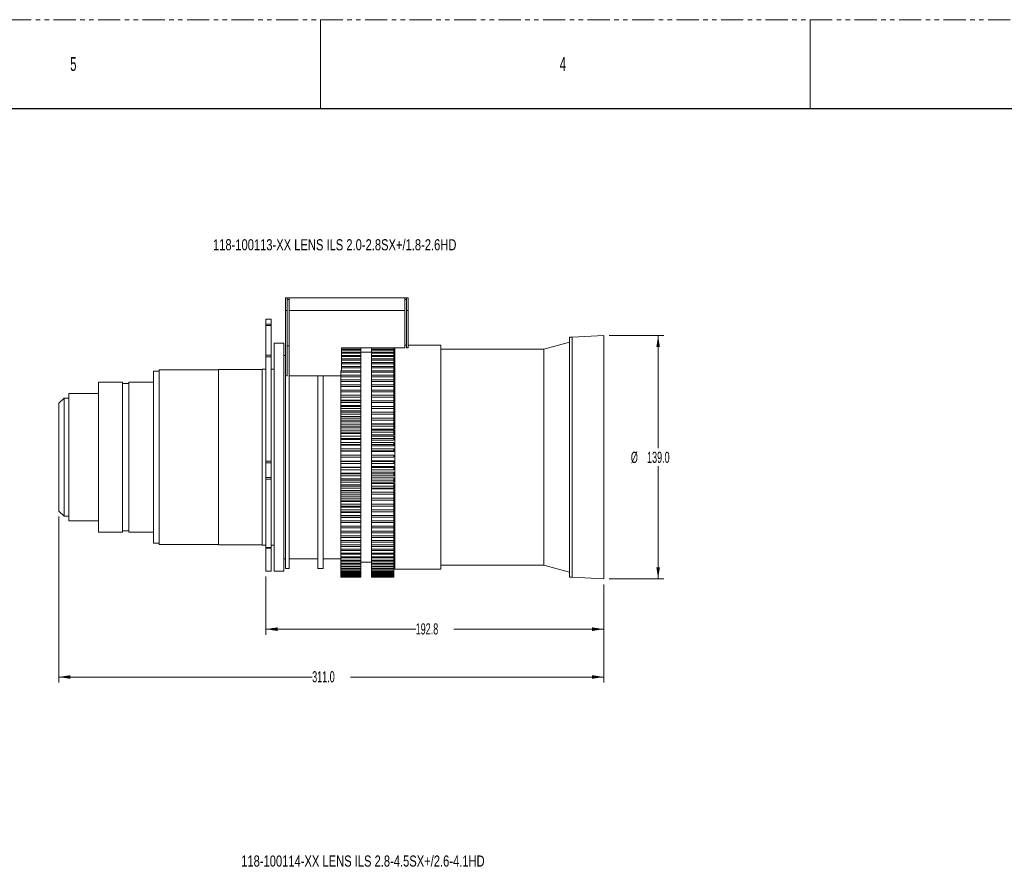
# Model space of a CAD drawing. Header units: millimetres. Extents: x 0 to 1118, y 0 to 864.
# Tile 11 of 20: x 473 to 754, y 621 to 864. Entities that reach past the tile are written whole.
import ezdxf

# ---------------------------------------------------------------- set-up
doc = ezdxf.new("R2010")
doc.units = ezdxf.units.MM
doc.linetypes.add('PHANTOM', pattern=[12.7, 6.35, -1.27, 1.27, -1.27, 1.27, -1.27])
doc.styles.add('SLDTEXTSTYLE0', font='TXT', dxfattribs={"width": 0.6})
doc.styles.add('SLDTEXTSTYLE1', font='TXT', dxfattribs={"width": 0.75})
doc.styles.add('SLDTEXTSTYLE3', font='TXT', dxfattribs={"width": 0.605})
doc.dimstyles.new('SLDDIMSTYLE0', dxfattribs={"dimtxt": 3.175, "dimasz": 3.302, "dimexe": 0, "dimexo": 0.0625, "dimgap": 0.79375, "dimtad": 0, "dimtih": 1, "dimtoh": 1, "dimdec": 1, "dimlfac": 2, "dimrnd": 1e-09, "dimzin": 12, "dimdsep": 46, "dimtxsty": 'SLDTEXTSTYLE3', "dimsah": 1, "dimcen": 0.09, "dimadec": 0, "dimazin": 3, "dimtfac": 1, "dimtofl": 0, "dimtmove": 0, "dimatfit": 3, "dimfxl": 1, "dimfrac": 2, "dimtolj": 1, "dimtzin": 12, "dimarcsym": 0})
doc.dimstyles.new('SLDDIMSTYLE1', dxfattribs={"dimtxt": 3.175, "dimasz": 3.302, "dimexe": 0, "dimexo": 0.0625, "dimgap": 0.79375, "dimtad": 0, "dimtih": 1, "dimtoh": 1, "dimdec": 1, "dimlfac": 2, "dimrnd": 1e-09, "dimzin": 4, "dimdsep": 46, "dimtxsty": 'SLDTEXTSTYLE3', "dimsah": 1, "dimcen": 0.09, "dimadec": 0, "dimazin": 1, "dimtfac": 1, "dimtofl": 0, "dimtmove": 0, "dimatfit": 3, "dimfxl": 1, "dimfrac": 2, "dimtolj": 1, "dimtzin": 12, "dimarcsym": 0})

# ---------------------------------------------------------------- blocks, each defined once
blk = doc.blocks.new('_D_12')
at = {"color": 7, "linetype": 'Continuous', "lineweight": 0}
for p, q in [((543.21, 704.61), (543.21, 688.01)), ((639.61, 702.36), (639.61, 688.01)), ((543.21, 689.61), (585.96, 689.61)), ((639.61, 689.61), (596.87, 689.61))]:
    blk.add_line(p, q, dxfattribs=at)
for points in [[(543.21, 689.61), (546.52, 689.1), (546.52, 690.12)], [(639.61, 689.61), (636.31, 690.12), (636.31, 689.1)]]:
    blk.add_solid(points, dxfattribs=at)
at = {"color": 7, "linetype": 'Continuous', "lineweight": 0, "insert": (585.96, 691.27), "char_height": 3.175, "attachment_point": 1, "style": 'SLDTEXTSTYLE3'}
blk.add_mtext('192.8', dxfattribs=at)
blk = doc.blocks.new('_D_13')
at = {"color": 7, "linetype": 'Continuous', "lineweight": 0}
for p, q in [((484.11, 721.73), (484.11, 674.35)), ((639.61, 702.36), (639.61, 674.35)), ((484.11, 675.95), (556.41, 675.95)), ((639.61, 675.95), (567.32, 675.95))]:
    blk.add_line(p, q, dxfattribs=at)
for points in [[(484.11, 675.95), (487.42, 675.44), (487.42, 676.46)], [(639.61, 675.95), (636.31, 676.46), (636.31, 675.44)]]:
    blk.add_solid(points, dxfattribs=at)
at = {"color": 7, "linetype": 'Continuous', "lineweight": 0, "insert": (556.41, 677.61), "char_height": 3.175, "attachment_point": 1, "style": 'SLDTEXTSTYLE3'}
blk.add_mtext('311.0', dxfattribs=at)
blk = doc.blocks.new('_D_14')
at = {"color": 7, "linetype": 'Continuous', "lineweight": 0}
for p, q in [((641.21, 773.46), (656.75, 773.46)), ((655.15, 773.46), (655.15, 741.26)), ((655.15, 703.96), (655.15, 736.16)), ((641.21, 703.96), (656.75, 703.96))]:
    blk.add_line(p, q, dxfattribs=at)
for points in [[(655.15, 773.46), (654.64, 770.15), (655.65, 770.15)], [(655.15, 703.96), (655.65, 707.26), (654.64, 707.26)]]:
    blk.add_solid(points, dxfattribs=at)
at = {"color": 7, "linetype": 'Continuous', "lineweight": 0, "char_height": 3.175, "attachment_point": 1, "style": 'SLDTEXTSTYLE3'}
for s, insert in [('%%c', (647.37, 740.25)), ('139.0', (652, 740.26))]:
    blk.add_mtext(s, dxfattribs=dict(at, insert=insert))

msp = doc.modelspace()

# ---------------------------------------------------------------- linework, layer by layer
at = {"color": 7, "linetype": 'PHANTOM', "lineweight": 0}
msp.add_line((0, 863.6), (1117.6, 863.6), dxfattribs=at)
at = {"color": 7, "linetype": 'Continuous', "lineweight": 0}
for p, q in [((558.8, 863.6), (558.8, 838.2)), ((698.5, 863.6), (698.5, 838.2))]:
    msp.add_line(p, q, dxfattribs=at)
at = {"color": 7, "linetype": 'Continuous', "lineweight": 30}
msp.add_line((12.7, 838.2), (1104.9, 838.2), dxfattribs=at)
at = {"color": 7, "linetype": 'Continuous', "lineweight": 15}
for p, q in [((549.314, 784.207), (548.814, 784.207)), ((548.814, 780.561), (548.814, 784.207)), ((549.314, 784.207), (549.314, 780.561)), ((549.314, 784.207), (549.814, 784.207)), ((549.814, 784.207), (582.814, 784.207)), ((549.814, 784.207), (549.814, 780.561)), ((582.814, 784.207), (582.814, 780.561)), ((582.814, 784.207), (583.314, 784.207)), ((583.814, 784.207), (583.314, 784.207)), ((583.314, 780.561), (583.314, 784.207)), ((583.814, 784.207), (583.814, 780.561)), ((549.814, 783.707), (549.314, 783.707)), ((583.314, 783.707), (582.814, 783.707)), ((549.314, 780.561), (548.814, 780.561)), ((548.814, 761.957), (548.814, 780.561)), ((549.314, 780.561), (549.314, 761.957)), ((549.814, 780.561), (582.814, 780.561)), ((549.814, 761.957), (549.814, 780.561)), ((582.814, 780.561), (582.814, 769.957)), ((583.814, 780.561), (583.314, 780.561)), ((583.314, 769.957), (583.314, 780.561)), ((583.814, 780.561), (583.814, 769.957)), ((544.714, 778.097), (543.214, 778.097)), ((543.214, 778.08), (543.214, 778.097)), ((543.214, 778.08), (543.214, 776.721)), ((543.214, 776.254), (543.214, 776.721)), ((543.214, 776.254), (543.214, 767.84)), ((544.714, 778.097), (544.714, 778.08)), ((544.714, 778.08), (544.714, 776.721)), ((544.714, 776.721), (544.714, 776.254)), ((544.714, 776.254), (544.714, 767.84)), ((630.654, 772.987), (629.814, 772.987)), ((629.814, 738.707), (629.814, 772.987)), ((639.614, 773.457), (630.654, 772.987)), ((630.654, 738.707), (630.654, 772.987)), ((639.614, 738.707), (639.614, 773.457)), ((548.314, 771.207), (545.564, 771.207)), ((545.564, 738.707), (545.564, 771.207)), ((548.314, 738.707), (548.314, 771.207)), ((549.814, 770.457), (549.314, 770.457)), ((583.314, 770.707), (582.814, 770.707)), ((593.161, 770.707), (583.814, 770.707)), ((593.161, 738.707), (593.161, 770.707)), ((629.814, 771.506), (622.564, 769.582)), ((543.214, 767.399), (543.214, 767.84)), ((543.214, 767.399), (543.214, 737.581)), ((544.714, 767.84), (544.714, 767.399)), ((544.714, 767.399), (544.714, 737.581)), ((548.814, 767.707), (548.314, 767.707)), ((564.814, 769.957), (582.814, 769.957)), ((564.814, 763.366), (564.814, 769.957)), ((570.314, 769.518), (564.814, 769.518)), ((570.314, 769.251), (564.814, 769.251)), ((570.314, 768.689), (564.814, 768.689)), ((570.314, 768.395), (564.814, 768.395)), ((570.314, 767.778), (564.814, 767.778)), ((570.314, 767.457), (564.814, 767.457)), ((570.314, 769.957), (570.314, 769.518)), ((570.314, 769.518), (570.314, 769.251)), ((570.314, 769.251), (570.314, 768.689)), ((573.314, 768.726), (570.314, 768.726)), ((570.314, 768.689), (570.314, 768.395)), ((570.314, 768.395), (570.314, 767.778)), ((570.314, 767.778), (570.314, 767.457)), ((570.314, 767.457), (570.314, 766.788)), ((573.314, 769.957), (573.314, 769.518)), ((579.719, 769.518), (573.314, 769.518)), ((573.314, 769.518), (573.314, 769.251)), ((579.719, 769.251), (573.314, 769.251)), ((573.314, 769.251), (573.314, 768.689)), ((579.719, 768.689), (573.314, 768.689)), ((573.314, 768.689), (573.314, 768.395)), ((579.719, 768.395), (573.314, 768.395)), ((573.314, 768.395), (573.314, 767.778)), ((579.719, 767.778), (573.314, 767.778)), ((573.314, 767.778), (573.314, 767.457)), ((579.719, 767.457), (573.314, 767.457)), ((573.314, 767.457), (573.314, 766.788)), ((579.719, 769.518), (579.719, 769.957)), ((579.977, 769.582), (579.719, 769.582)), ((579.719, 769.251), (579.719, 769.518)), ((579.719, 768.689), (579.719, 769.251)), ((579.719, 768.395), (579.719, 768.689)), ((579.719, 767.778), (579.719, 768.395)), ((579.719, 767.457), (579.719, 767.778)), ((579.719, 766.788), (579.719, 767.457)), ((579.977, 738.707), (579.977, 769.957)), ((583.814, 769.957), (583.314, 769.957)), ((622.564, 769.582), (593.161, 769.582)), ((622.564, 738.707), (622.564, 769.582)), ((570.314, 766.788), (564.814, 766.788)), ((570.314, 766.44), (564.814, 766.44)), ((570.314, 765.72), (564.814, 765.72)), ((570.314, 765.348), (564.814, 765.348)), ((570.314, 764.579), (564.814, 764.579)), ((570.314, 766.788), (570.314, 766.44)), ((570.314, 766.44), (570.314, 765.72)), ((570.314, 765.72), (570.314, 765.348)), ((570.314, 765.348), (570.314, 764.579)), ((570.314, 764.579), (570.314, 764.182)), ((579.719, 766.788), (573.314, 766.788)), ((573.314, 766.788), (573.314, 766.44)), ((579.719, 766.44), (573.314, 766.44)), ((573.314, 766.44), (573.314, 765.72)), ((579.719, 765.72), (573.314, 765.72)), ((573.314, 765.72), (573.314, 765.348)), ((579.719, 765.348), (573.314, 765.348)), ((573.314, 765.348), (573.314, 764.579)), ((579.719, 764.579), (573.314, 764.579)), ((573.314, 764.579), (573.314, 764.182)), ((579.719, 766.44), (579.719, 766.788)), ((579.719, 765.72), (579.719, 766.44)), ((579.719, 765.348), (579.719, 765.72)), ((579.719, 764.579), (579.719, 765.348)), ((579.719, 764.182), (579.719, 764.579)), ((512.739, 763.282), (511.114, 763.282)), ((511.114, 738.707), (511.114, 763.282)), ((529.714, 763.607), (512.739, 763.607)), ((512.739, 738.707), (512.739, 763.607)), ((542.114, 763.707), (529.714, 763.707)), ((529.714, 738.707), (529.714, 763.707)), ((543.214, 763.807), (542.114, 763.807)), ((542.114, 738.707), (542.114, 763.807)), ((545.564, 763.807), (544.714, 763.807)), ((548.814, 738.707), (548.814, 761.957)), ((549.314, 761.957), (548.814, 761.957)), ((549.814, 738.707), (549.814, 761.957)), ((549.814, 761.957), (564.564, 761.957)), ((558.064, 738.707), (558.064, 761.957)), ((559.564, 738.707), (559.564, 761.957)), ((570.314, 763.366), (564.564, 763.366)), ((564.564, 762.947), (564.564, 763.366)), ((570.314, 762.947), (564.564, 762.947)), ((564.564, 762.086), (564.564, 762.947)), ((570.314, 762.086), (564.564, 762.086)), ((564.564, 761.645), (564.564, 762.086)), ((570.314, 761.645), (564.564, 761.645)), ((564.564, 760.742), (564.564, 761.645)), ((570.314, 764.182), (564.814, 764.182)), ((570.314, 764.182), (570.314, 763.366)), ((570.314, 763.366), (570.314, 762.947)), ((570.314, 762.947), (570.314, 762.086)), ((570.314, 762.086), (570.314, 761.645)), ((570.314, 761.645), (570.314, 760.742)), ((579.719, 764.182), (573.314, 764.182)), ((573.314, 764.182), (573.314, 763.366)), ((579.719, 763.366), (573.314, 763.366)), ((573.314, 763.366), (573.314, 762.947)), ((579.719, 762.947), (573.314, 762.947)), ((573.314, 762.947), (573.314, 762.086)), ((579.719, 762.086), (573.314, 762.086)), ((573.314, 762.086), (573.314, 761.645)), ((579.719, 761.645), (573.314, 761.645)), ((573.314, 761.645), (573.314, 760.742)), ((579.719, 763.366), (579.719, 764.182)), ((579.719, 762.947), (579.719, 763.366)), ((579.719, 762.086), (579.719, 762.947)), ((579.719, 761.645), (579.719, 762.086)), ((579.719, 760.742), (579.719, 761.645)), ((502.317, 760.107), (495.464, 760.107)), ((495.464, 738.707), (495.464, 760.107)), ((502.317, 738.707), (502.317, 760.107)), ((504.102, 759.732), (502.317, 759.732)), ((511.114, 760.107), (504.102, 760.107)), ((504.102, 738.707), (504.102, 760.107)), ((570.314, 760.742), (564.564, 760.742)), ((564.564, 760.28), (564.564, 760.742)), ((570.314, 760.28), (564.564, 760.28)), ((564.564, 759.337), (564.564, 760.28)), ((570.314, 759.337), (564.564, 759.337)), ((564.564, 758.856), (564.564, 759.337)), ((570.314, 758.856), (564.564, 758.856)), ((564.564, 757.876), (564.564, 758.856)), ((570.314, 760.742), (570.314, 760.28)), ((570.314, 760.28), (570.314, 759.337)), ((570.314, 759.337), (570.314, 758.856)), ((570.314, 758.856), (570.314, 757.876)), ((579.719, 760.742), (573.314, 760.742)), ((573.314, 760.742), (573.314, 760.28)), ((579.719, 760.28), (573.314, 760.28)), ((573.314, 760.28), (573.314, 759.337)), ((579.719, 759.337), (573.314, 759.337)), ((573.314, 759.337), (573.314, 758.856)), ((579.719, 758.856), (573.314, 758.856)), ((573.314, 758.856), (573.314, 757.876)), ((579.719, 760.28), (579.719, 760.742)), ((579.719, 759.337), (579.719, 760.28)), ((579.719, 758.856), (579.719, 759.337)), ((579.719, 757.876), (579.719, 758.856)), ((495.464, 756.857), (486.965, 756.857)), ((486.965, 738.707), (486.965, 756.857)), ((570.314, 757.876), (564.564, 757.876)), ((564.564, 757.377), (564.564, 757.876)), ((570.314, 757.377), (564.564, 757.377)), ((564.564, 756.408), (564.564, 757.377)), ((564.564, 756.408), (570.314, 756.408)), ((570.314, 756.363), (564.564, 756.363)), ((564.564, 755.847), (564.564, 756.363)), ((570.314, 757.876), (570.314, 757.377)), ((570.314, 757.377), (570.314, 756.408)), ((570.314, 756.363), (570.314, 755.847)), ((579.719, 757.876), (573.314, 757.876)), ((573.314, 757.876), (573.314, 757.377)), ((579.719, 757.377), (573.314, 757.377)), ((573.314, 757.377), (573.314, 756.363)), ((579.719, 756.363), (573.314, 756.363)), ((573.314, 756.363), (573.314, 755.847)), ((579.719, 757.377), (579.719, 757.876)), ((579.719, 756.363), (579.719, 757.377)), ((579.719, 755.847), (579.719, 756.363)), ((485.614, 755.582), (484.114, 754.082)), ((484.114, 738.707), (484.114, 754.082)), ((486.965, 755.582), (485.614, 755.582)), ((485.614, 755.582), (485.614, 738.707)), ((570.314, 755.847), (564.564, 755.847)), ((564.564, 754.957), (564.564, 755.847)), ((564.564, 754.957), (570.314, 754.957)), ((564.564, 754.801), (564.564, 754.957)), ((570.314, 754.801), (564.564, 754.801)), ((564.564, 754.27), (564.564, 754.801)), ((570.314, 754.27), (564.564, 754.27)), ((564.564, 753.462), (564.564, 754.27)), ((564.564, 753.462), (570.314, 753.462)), ((564.564, 753.194), (564.564, 753.462)), ((570.314, 753.194), (564.564, 753.194)), ((564.564, 752.65), (564.564, 753.194)), ((570.314, 755.847), (570.314, 754.957)), ((570.314, 754.957), (570.314, 754.801)), ((570.314, 754.801), (570.314, 754.27)), ((570.314, 754.27), (570.314, 753.462)), ((570.314, 753.462), (570.314, 753.194)), ((570.314, 753.194), (570.314, 752.65)), ((579.719, 755.847), (573.314, 755.847)), ((573.314, 755.847), (573.314, 754.801)), ((579.719, 754.801), (573.314, 754.801)), ((573.314, 754.801), (573.314, 754.27)), ((579.719, 754.27), (573.314, 754.27)), ((573.314, 754.27), (573.314, 753.194)), ((579.719, 753.194), (573.314, 753.194)), ((573.314, 753.194), (573.314, 752.65)), ((579.719, 754.801), (579.719, 755.847)), ((579.719, 754.27), (579.719, 754.801)), ((579.719, 753.194), (579.719, 754.27)), ((579.719, 752.65), (579.719, 753.194)), ((570.314, 752.65), (564.564, 752.65)), ((564.564, 751.926), (564.564, 752.65)), ((564.564, 751.926), (570.314, 751.926)), ((564.564, 751.549), (564.564, 751.926)), ((570.314, 751.549), (564.564, 751.549)), ((564.564, 750.992), (564.564, 751.549)), ((570.314, 750.992), (564.564, 750.992)), ((564.564, 750.354), (564.564, 750.992)), ((564.564, 750.354), (570.314, 750.354)), ((564.564, 749.867), (564.564, 750.354)), ((570.314, 752.65), (570.314, 751.926)), ((570.314, 751.926), (570.314, 751.549)), ((570.314, 751.549), (570.314, 750.992)), ((570.314, 750.992), (570.314, 750.354)), ((570.314, 750.354), (570.314, 749.867)), ((579.719, 752.65), (573.314, 752.65)), ((573.314, 752.65), (573.314, 751.549)), ((579.719, 751.549), (573.314, 751.549)), ((573.314, 751.549), (573.314, 750.992)), ((579.719, 750.992), (573.314, 750.992)), ((573.314, 750.992), (573.314, 749.867)), ((579.719, 751.549), (579.719, 752.65)), ((579.719, 750.992), (579.719, 751.549)), ((579.719, 749.867), (579.719, 750.992)), ((570.314, 749.867), (564.564, 749.867)), ((564.564, 749.3), (564.564, 749.867)), ((570.314, 749.3), (564.564, 749.3)), ((564.564, 748.75), (564.564, 749.3)), ((564.564, 748.75), (570.314, 748.75)), ((564.564, 748.156), (564.564, 748.75)), ((570.314, 748.156), (564.564, 748.156)), ((564.564, 747.579), (564.564, 748.156)), ((570.314, 747.579), (564.564, 747.579)), ((564.564, 747.118), (564.564, 747.579)), ((570.314, 749.867), (570.314, 749.3)), ((570.314, 749.3), (570.314, 748.75)), ((570.314, 748.75), (570.314, 748.156)), ((570.314, 748.156), (570.314, 747.579)), ((570.314, 747.579), (570.314, 747.118)), ((579.719, 749.867), (573.314, 749.867)), ((573.314, 749.867), (573.314, 749.3)), ((579.719, 749.3), (573.314, 749.3)), ((573.314, 749.3), (573.314, 748.248)), ((573.314, 748.248), (579.719, 748.248)), ((573.314, 748.248), (573.314, 748.156)), ((579.719, 748.156), (573.314, 748.156)), ((573.314, 748.156), (573.314, 747.579)), ((579.719, 747.579), (573.314, 747.579)), ((573.314, 747.579), (573.314, 746.698)), ((579.719, 749.3), (579.719, 749.867)), ((579.719, 748.248), (579.719, 749.3)), ((579.719, 747.579), (579.719, 748.156)), ((579.719, 746.698), (579.719, 747.579)), ((564.564, 747.118), (570.314, 747.118)), ((564.564, 746.418), (564.564, 747.118)), ((570.314, 746.418), (564.564, 746.418)), ((564.564, 745.834), (564.564, 746.418)), ((570.314, 745.834), (564.564, 745.834)), ((564.564, 745.464), (564.564, 745.834)), ((564.564, 745.464), (570.314, 745.464)), ((564.564, 744.66), (564.564, 745.464)), ((570.314, 747.118), (570.314, 746.418)), ((570.314, 746.418), (570.314, 745.834)), ((570.314, 745.834), (570.314, 745.464)), ((570.314, 745.464), (570.314, 744.66)), ((573.314, 746.698), (579.719, 746.698)), ((573.314, 746.698), (573.314, 746.418)), ((579.719, 746.418), (573.314, 746.418)), ((573.314, 746.418), (573.314, 745.834)), ((579.719, 745.834), (573.314, 745.834)), ((573.314, 745.834), (573.314, 745.126)), ((573.314, 745.126), (579.719, 745.126)), ((573.314, 745.126), (573.314, 744.66)), ((579.719, 745.834), (579.719, 746.418)), ((579.719, 745.126), (579.719, 745.834)), ((639.678, 732.176), (639.678, 745.237)), ((570.314, 744.66), (564.564, 744.66)), ((564.564, 744.069), (564.564, 744.66)), ((570.314, 744.069), (564.564, 744.069)), ((564.564, 743.791), (564.564, 744.069)), ((564.564, 743.791), (570.314, 743.791)), ((564.564, 742.885), (564.564, 743.791)), ((570.314, 742.885), (564.564, 742.885)), ((564.564, 742.29), (564.564, 742.885)), ((570.314, 742.29), (564.564, 742.29)), ((564.564, 742.104), (564.564, 742.29)), ((564.564, 742.104), (570.314, 742.104)), ((564.564, 741.098), (564.564, 742.104)), ((570.314, 744.66), (570.314, 744.069)), ((570.314, 744.069), (570.314, 743.791)), ((570.314, 743.791), (570.314, 742.885)), ((570.314, 742.885), (570.314, 742.29)), ((570.314, 742.29), (570.314, 742.104)), ((570.314, 742.104), (570.314, 741.098)), ((579.719, 744.66), (573.314, 744.66)), ((573.314, 744.66), (573.314, 744.069)), ((579.719, 744.069), (573.314, 744.069)), ((573.314, 744.069), (573.314, 743.537)), ((573.314, 743.537), (579.719, 743.537)), ((573.314, 743.537), (573.314, 742.885)), ((579.719, 742.885), (573.314, 742.885)), ((573.314, 742.885), (573.314, 742.29)), ((579.719, 742.29), (573.314, 742.29)), ((573.314, 742.29), (573.314, 741.934)), ((573.314, 741.934), (579.719, 741.934)), ((573.314, 741.934), (573.314, 741.098)), ((579.719, 744.069), (579.719, 744.66)), ((579.719, 743.537), (579.719, 744.069)), ((579.719, 742.29), (579.719, 742.885)), ((579.719, 741.934), (579.719, 742.29)), ((570.314, 741.098), (564.564, 741.098)), ((564.564, 740.501), (564.564, 741.098)), ((570.314, 740.501), (564.564, 740.501)), ((564.564, 740.408), (564.564, 740.501)), ((564.564, 740.408), (570.314, 740.408)), ((564.564, 739.274), (564.564, 740.408)), ((564.564, 738.707), (564.564, 739.305)), ((570.314, 739.305), (564.564, 739.305)), ((570.314, 741.098), (570.314, 740.501)), ((570.314, 740.501), (570.314, 740.408)), ((570.314, 740.408), (570.314, 739.274)), ((570.314, 739.305), (570.314, 738.707)), ((579.719, 741.098), (573.314, 741.098)), ((573.314, 741.098), (573.314, 740.501)), ((579.719, 740.501), (573.314, 740.501)), ((573.314, 740.501), (573.314, 740.323)), ((573.314, 740.323), (579.719, 740.323)), ((573.314, 740.323), (573.314, 739.246)), ((573.314, 739.305), (573.314, 738.707)), ((579.719, 739.305), (573.314, 739.305)), ((579.719, 740.501), (579.719, 741.098)), ((579.719, 740.323), (579.719, 740.501)), ((579.719, 738.707), (579.719, 739.305)), ((484.114, 723.332), (484.114, 738.707)), ((485.614, 738.707), (485.614, 721.832)), ((486.965, 720.557), (486.965, 738.707)), ((495.464, 717.307), (495.464, 738.707)), ((502.317, 717.307), (502.317, 738.707)), ((504.102, 717.307), (504.102, 738.707)), ((511.114, 714.132), (511.114, 738.707)), ((512.739, 713.807), (512.739, 738.707)), ((529.714, 713.707), (529.714, 738.707)), ((542.114, 713.607), (542.114, 738.707)), ((543.214, 737.131), (543.214, 737.581)), ((543.214, 737.131), (543.214, 732.923)), ((544.714, 737.581), (544.714, 737.131)), ((544.714, 737.131), (544.714, 732.923)), ((545.564, 706.207), (545.564, 738.707)), ((548.314, 706.207), (548.314, 738.707)), ((548.814, 706.957), (548.814, 738.707)), ((549.814, 706.957), (549.814, 738.707)), ((558.064, 706.957), (558.064, 738.707)), ((559.564, 706.957), (559.564, 738.707)), ((570.314, 738.707), (564.564, 738.707)), ((564.564, 737.573), (564.564, 738.707)), ((570.314, 737.573), (564.564, 737.573)), ((564.564, 737.51), (564.564, 737.573)), ((570.314, 737.51), (564.564, 737.51)), ((564.564, 736.913), (564.564, 737.51)), ((570.314, 736.913), (564.564, 736.913)), ((564.564, 735.874), (564.564, 736.913)), ((570.314, 738.707), (570.314, 737.573)), ((570.314, 737.573), (570.314, 737.51)), ((570.314, 737.51), (570.314, 736.913)), ((570.314, 736.913), (570.314, 735.874)), ((579.719, 738.707), (573.314, 738.707)), ((573.314, 738.707), (573.314, 737.629)), ((579.719, 737.629), (573.314, 737.629)), ((573.314, 737.629), (573.314, 737.51)), ((579.719, 737.51), (573.314, 737.51)), ((573.314, 737.51), (573.314, 736.913)), ((579.719, 736.913), (573.314, 736.913)), ((573.314, 736.913), (573.314, 736.016)), ((579.719, 737.51), (579.719, 737.629)), ((579.719, 736.913), (579.719, 737.51)), ((579.977, 706.707), (579.977, 738.707)), ((593.161, 706.707), (593.161, 738.707)), ((622.564, 707.832), (622.564, 738.707)), ((629.814, 704.426), (629.814, 738.707)), ((630.654, 704.426), (630.654, 738.707)), ((639.614, 703.957), (639.614, 738.707)), ((570.314, 735.874), (564.564, 735.874)), ((564.564, 735.719), (564.564, 735.874)), ((570.314, 735.719), (564.564, 735.719)), ((564.564, 735.124), (564.564, 735.719)), ((570.314, 735.124), (564.564, 735.124)), ((564.564, 734.184), (564.564, 735.124)), ((570.314, 734.184), (564.564, 734.184)), ((564.564, 733.936), (564.564, 734.184)), ((570.314, 733.936), (564.564, 733.936)), ((564.564, 733.344), (564.564, 733.936)), ((570.314, 735.874), (570.314, 735.719)), ((570.314, 735.719), (570.314, 735.124)), ((570.314, 735.124), (570.314, 734.184)), ((570.314, 734.184), (570.314, 733.936)), ((570.314, 733.936), (570.314, 733.344)), ((579.719, 736.016), (573.314, 736.016)), ((573.314, 736.016), (573.314, 735.719)), ((579.719, 735.719), (573.314, 735.719)), ((573.314, 735.719), (573.314, 735.124)), ((579.719, 735.124), (573.314, 735.124)), ((573.314, 735.124), (573.314, 734.41)), ((579.719, 734.41), (573.314, 734.41)), ((573.314, 734.41), (573.314, 733.936)), ((579.719, 733.936), (573.314, 733.936)), ((573.314, 733.936), (573.314, 733.344)), ((579.719, 735.719), (579.719, 736.016)), ((579.719, 735.124), (579.719, 735.719)), ((579.719, 733.936), (579.719, 734.41)), ((579.719, 733.344), (579.719, 733.936)), ((543.214, 732.413), (543.214, 732.923)), ((543.214, 732.413), (543.214, 712.9)), ((544.714, 732.923), (544.714, 732.413)), ((544.714, 732.413), (544.714, 712.9)), ((570.314, 733.344), (564.564, 733.344)), ((564.564, 732.506), (564.564, 733.344)), ((570.314, 732.506), (564.564, 732.506)), ((564.564, 732.166), (564.564, 732.506)), ((570.314, 732.166), (564.564, 732.166)), ((564.564, 731.58), (564.564, 732.166)), ((570.314, 731.58), (564.564, 731.58)), ((564.564, 730.844), (564.564, 731.58)), ((570.314, 730.844), (564.564, 730.844)), ((564.564, 730.414), (564.564, 730.844)), ((570.314, 733.344), (570.314, 732.506)), ((570.314, 732.506), (570.314, 732.166)), ((570.314, 732.166), (570.314, 731.58)), ((570.314, 731.58), (570.314, 730.844)), ((570.314, 730.844), (570.314, 730.414)), ((579.719, 733.344), (573.314, 733.344)), ((573.314, 733.344), (573.314, 732.816)), ((579.719, 732.816), (573.314, 732.816)), ((573.314, 732.816), (573.314, 732.166)), ((579.719, 732.166), (573.314, 732.166)), ((573.314, 732.166), (573.314, 731.58)), ((579.719, 731.58), (573.314, 731.58)), ((573.314, 731.58), (573.314, 731.238)), ((579.719, 731.238), (573.314, 731.238)), ((573.314, 731.238), (573.314, 730.414)), ((579.719, 732.166), (579.719, 732.816)), ((579.719, 731.58), (579.719, 732.166)), ((579.719, 730.414), (579.719, 731.238)), ((570.314, 730.414), (564.564, 730.414)), ((564.564, 729.834), (564.564, 730.414)), ((570.314, 729.834), (564.564, 729.834)), ((564.564, 729.205), (564.564, 729.834)), ((570.314, 729.205), (564.564, 729.205)), ((564.564, 728.684), (564.564, 729.205)), ((570.314, 728.684), (564.564, 728.684)), ((564.564, 728.114), (564.564, 728.684)), ((570.314, 728.114), (564.564, 728.114)), ((564.564, 727.591), (564.564, 728.114)), ((570.314, 730.414), (570.314, 729.834)), ((570.314, 729.834), (570.314, 729.205)), ((570.314, 729.205), (570.314, 728.684)), ((570.314, 728.684), (570.314, 728.114)), ((570.314, 728.114), (570.314, 727.591)), ((579.719, 730.414), (573.314, 730.414)), ((573.314, 730.414), (573.314, 729.834)), ((579.719, 729.834), (573.314, 729.834)), ((573.314, 729.834), (573.314, 729.68)), ((579.719, 729.68), (573.314, 729.68)), ((573.314, 729.68), (573.314, 728.684)), ((579.719, 728.684), (573.314, 728.684)), ((573.314, 728.684), (573.314, 728.114)), ((579.719, 728.114), (573.314, 728.114)), ((573.314, 728.114), (573.314, 726.982)), ((579.719, 729.834), (579.719, 730.414)), ((579.719, 728.684), (579.719, 729.68)), ((579.719, 728.114), (579.719, 728.684)), ((579.719, 726.982), (579.719, 728.114)), ((570.314, 727.591), (564.564, 727.591)), ((564.564, 726.982), (564.564, 727.591)), ((570.314, 726.982), (564.564, 726.982)), ((564.564, 726.422), (564.564, 726.982)), ((570.314, 726.422), (564.564, 726.422)), ((564.564, 726.008), (564.564, 726.422)), ((570.314, 726.008), (564.564, 726.008)), ((564.564, 725.312), (564.564, 726.008)), ((570.314, 725.312), (564.564, 725.312)), ((564.564, 724.764), (564.564, 725.312)), ((570.314, 727.591), (570.314, 726.982)), ((570.314, 726.982), (570.314, 726.422)), ((570.314, 726.422), (570.314, 726.008)), ((570.314, 726.008), (570.314, 725.312)), ((570.314, 725.312), (570.314, 724.764)), ((579.719, 726.982), (573.314, 726.982)), ((573.314, 726.982), (573.314, 726.422)), ((579.719, 726.422), (573.314, 726.422)), ((573.314, 726.422), (573.314, 725.312)), ((579.719, 725.312), (573.314, 725.312)), ((573.314, 725.312), (573.314, 724.764)), ((579.719, 726.422), (579.719, 726.982)), ((579.719, 725.312), (579.719, 726.422)), ((579.719, 724.764), (579.719, 725.312)), ((484.114, 723.332), (485.614, 721.832)), ((570.314, 724.764), (564.564, 724.764)), ((564.564, 724.46), (564.564, 724.764)), ((570.314, 724.46), (564.564, 724.46)), ((564.564, 723.679), (564.564, 724.46)), ((570.314, 723.679), (564.564, 723.679)), ((564.564, 723.144), (564.564, 723.679)), ((570.314, 723.144), (564.564, 723.144)), ((564.564, 722.951), (564.564, 723.144)), ((570.314, 722.951), (564.564, 722.951)), ((564.564, 722.087), (564.564, 722.951)), ((570.314, 724.764), (570.314, 724.46)), ((570.314, 724.46), (570.314, 723.679)), ((570.314, 723.679), (570.314, 723.144)), ((570.314, 723.144), (570.314, 722.951)), ((570.314, 722.951), (570.314, 722.087)), ((579.719, 724.764), (573.314, 724.764)), ((573.314, 724.764), (573.314, 723.679)), ((579.719, 723.679), (573.314, 723.679)), ((573.314, 723.679), (573.314, 723.144)), ((579.719, 723.144), (573.314, 723.144)), ((573.314, 723.144), (573.314, 722.087)), ((579.719, 723.679), (579.719, 724.764)), ((579.719, 723.144), (579.719, 723.679)), ((579.719, 722.087), (579.719, 723.144)), ((485.614, 721.832), (486.965, 721.832)), ((486.965, 720.557), (495.464, 720.557)), ((570.314, 722.087), (564.564, 722.087)), ((564.564, 721.567), (564.564, 722.087)), ((570.314, 721.567), (564.564, 721.567)), ((564.564, 721.484), (564.564, 721.567)), ((570.314, 721.484), (564.564, 721.484)), ((564.564, 720.541), (564.564, 721.484)), ((570.314, 720.541), (564.564, 720.541)), ((564.564, 720.036), (564.564, 720.541)), ((570.314, 720.036), (564.564, 720.036)), ((564.564, 719.044), (564.564, 720.036)), ((570.314, 722.087), (570.314, 721.567)), ((570.314, 721.567), (570.314, 721.484)), ((570.314, 721.484), (570.314, 720.541)), ((570.314, 720.541), (570.314, 720.036)), ((570.314, 720.036), (570.314, 719.044)), ((579.719, 722.087), (573.314, 722.087)), ((573.314, 722.087), (573.314, 721.567)), ((579.719, 721.567), (573.314, 721.567)), ((573.314, 721.567), (573.314, 720.541)), ((579.719, 720.541), (573.314, 720.541)), ((573.314, 720.541), (573.314, 720.036)), ((579.719, 720.036), (573.314, 720.036)), ((573.314, 720.036), (573.314, 719.044)), ((579.719, 721.567), (579.719, 722.087)), ((579.719, 720.541), (579.719, 721.567)), ((579.719, 720.036), (579.719, 720.541)), ((579.719, 719.044), (579.719, 720.036)), ((495.464, 717.307), (502.317, 717.307)), ((502.317, 717.682), (504.102, 717.682)), ((504.102, 717.307), (511.114, 717.307)), ((570.314, 719.044), (564.564, 719.044)), ((564.564, 718.557), (564.564, 719.044)), ((570.314, 718.557), (564.564, 718.557)), ((564.564, 717.602), (564.564, 718.557)), ((570.314, 717.602), (564.564, 717.602)), ((564.564, 717.133), (564.564, 717.602)), ((570.314, 717.133), (564.564, 717.133)), ((564.564, 716.217), (564.564, 717.133)), ((570.314, 719.044), (570.314, 718.557)), ((570.314, 718.557), (570.314, 717.602)), ((570.314, 717.602), (570.314, 717.133)), ((570.314, 717.133), (570.314, 716.217)), ((579.719, 719.044), (573.314, 719.044)), ((573.314, 719.044), (573.314, 718.557)), ((579.719, 718.557), (573.314, 718.557)), ((573.314, 718.557), (573.314, 717.602)), ((579.719, 717.602), (573.314, 717.602)), ((573.314, 717.602), (573.314, 717.133)), ((579.719, 717.133), (573.314, 717.133)), ((573.314, 717.133), (573.314, 716.217)), ((579.719, 718.557), (579.719, 719.044)), ((579.719, 717.602), (579.719, 718.557)), ((579.719, 717.133), (579.719, 717.602)), ((579.719, 716.217), (579.719, 717.133)), ((511.114, 714.132), (512.739, 714.132)), ((512.739, 713.807), (529.714, 713.807)), ((570.314, 716.217), (564.564, 716.217)), ((564.564, 715.769), (564.564, 716.217)), ((570.314, 715.769), (564.564, 715.769)), ((564.564, 714.894), (564.564, 715.769)), ((570.314, 714.894), (564.564, 714.894)), ((564.564, 714.467), (564.564, 714.894)), ((570.314, 714.467), (564.564, 714.467)), ((564.564, 713.636), (564.564, 714.467)), ((570.314, 716.217), (570.314, 715.769)), ((570.314, 715.769), (570.314, 714.894)), ((570.314, 714.894), (570.314, 714.467)), ((570.314, 714.467), (570.314, 713.636)), ((579.719, 716.217), (573.314, 716.217)), ((573.314, 716.217), (573.314, 715.769)), ((579.719, 715.769), (573.314, 715.769)), ((573.314, 715.769), (573.314, 714.894)), ((579.719, 714.894), (573.314, 714.894)), ((573.314, 714.894), (573.314, 714.467)), ((579.719, 714.467), (573.314, 714.467)), ((573.314, 714.467), (573.314, 713.636)), ((579.719, 715.769), (579.719, 716.217)), ((579.719, 714.894), (579.719, 715.769)), ((579.719, 714.467), (579.719, 714.894)), ((579.719, 713.636), (579.719, 714.467)), ((529.714, 713.707), (542.114, 713.707)), ((542.114, 713.607), (543.214, 713.607)), ((543.214, 712.717), (543.214, 712.9)), ((543.214, 712.717), (544.714, 712.717)), ((543.214, 712.717), (543.214, 706.207)), ((544.714, 713.607), (545.564, 713.607)), ((544.714, 712.9), (544.714, 712.717)), ((544.714, 712.717), (544.714, 706.207)), ((570.314, 713.636), (564.564, 713.636)), ((564.564, 713.232), (564.564, 713.636)), ((570.314, 713.232), (564.564, 713.232)), ((564.564, 712.447), (564.564, 713.232)), ((570.314, 712.447), (564.564, 712.447)), ((564.564, 712.066), (564.564, 712.447)), ((570.314, 712.066), (564.564, 712.066)), ((564.564, 711.329), (564.564, 712.066)), ((570.314, 711.329), (564.564, 711.329)), ((564.564, 710.973), (564.564, 711.329)), ((570.314, 710.973), (564.564, 710.973)), ((564.564, 710.287), (564.564, 710.973)), ((570.314, 713.636), (570.314, 713.232)), ((570.314, 713.232), (570.314, 712.447)), ((570.314, 712.447), (570.314, 712.066)), ((570.314, 712.066), (570.314, 711.329)), ((570.314, 711.329), (570.314, 710.973)), ((570.314, 710.973), (570.314, 710.287)), ((579.719, 713.636), (573.314, 713.636)), ((573.314, 713.636), (573.314, 713.232)), ((579.719, 713.232), (573.314, 713.232)), ((573.314, 713.232), (573.314, 712.447)), ((579.719, 712.447), (573.314, 712.447)), ((573.314, 712.447), (573.314, 712.066)), ((579.719, 712.066), (573.314, 712.066)), ((573.314, 712.066), (573.314, 711.329)), ((579.719, 711.329), (573.314, 711.329)), ((573.314, 711.329), (573.314, 710.973)), ((579.719, 710.973), (573.314, 710.973)), ((573.314, 710.973), (573.314, 710.287)), ((579.719, 713.232), (579.719, 713.636)), ((579.719, 712.447), (579.719, 713.232)), ((579.719, 712.066), (579.719, 712.447)), ((579.719, 711.329), (579.719, 712.066)), ((579.719, 710.973), (579.719, 711.329)), ((579.719, 710.287), (579.719, 710.973)), ((548.314, 709.707), (548.814, 709.707)), ((549.814, 709.707), (558.064, 709.707)), ((559.564, 709.707), (564.564, 709.707)), ((570.314, 710.287), (564.564, 710.287)), ((564.564, 709.957), (564.564, 710.287)), ((570.314, 709.957), (564.564, 709.957)), ((564.564, 709.323), (564.564, 709.957)), ((570.314, 709.323), (564.564, 709.323)), ((564.564, 709.019), (564.564, 709.323)), ((570.314, 709.019), (564.564, 709.019)), ((564.564, 708.439), (564.564, 709.019)), ((570.314, 708.439), (564.564, 708.439)), ((564.564, 708.163), (564.564, 708.439)), ((570.314, 708.163), (564.564, 708.163)), ((564.564, 707.638), (564.564, 708.163)), ((570.314, 710.287), (570.314, 709.957)), ((570.314, 709.957), (570.314, 709.323)), ((570.314, 709.323), (570.314, 709.019)), ((570.314, 709.019), (570.314, 708.439)), ((570.314, 708.688), (573.314, 708.688)), ((570.314, 708.439), (570.314, 708.163)), ((570.314, 708.163), (570.314, 707.638)), ((579.719, 710.287), (573.314, 710.287)), ((573.314, 710.287), (573.314, 709.957)), ((579.719, 709.957), (573.314, 709.957)), ((573.314, 709.957), (573.314, 709.323)), ((579.719, 709.323), (573.314, 709.323)), ((573.314, 709.323), (573.314, 709.019)), ((579.719, 709.019), (573.314, 709.019)), ((573.314, 709.019), (573.314, 708.439)), ((579.719, 708.439), (573.314, 708.439)), ((573.314, 708.439), (573.314, 708.163)), ((579.719, 708.163), (573.314, 708.163)), ((573.314, 708.163), (573.314, 707.638)), ((579.719, 709.957), (579.719, 710.287)), ((579.719, 709.323), (579.719, 709.957)), ((579.719, 709.019), (579.719, 709.323)), ((579.719, 708.439), (579.719, 709.019)), ((579.719, 708.163), (579.719, 708.439)), ((579.719, 707.638), (579.719, 708.163)), ((543.214, 706.207), (544.714, 706.207)), ((545.564, 706.207), (548.314, 706.207)), ((548.814, 706.957), (549.814, 706.957)), ((558.064, 706.957), (559.564, 706.957)), ((570.314, 707.638), (564.564, 707.638)), ((564.564, 707.39), (564.564, 707.638)), ((570.314, 707.39), (564.564, 707.39)), ((564.564, 706.923), (564.564, 707.39)), ((570.314, 706.923), (564.564, 706.923)), ((564.564, 706.703), (564.564, 706.923)), ((570.314, 706.703), (564.564, 706.703)), ((564.564, 706.294), (564.564, 706.703)), ((570.314, 706.294), (564.564, 706.294)), ((564.564, 706.104), (564.564, 706.294)), ((570.314, 706.104), (564.564, 706.104)), ((564.564, 705.754), (564.564, 706.104)), ((570.314, 705.754), (564.564, 705.754)), ((564.564, 705.594), (564.564, 705.754)), ((570.314, 705.594), (564.564, 705.594)), ((564.564, 705.305), (564.564, 705.594)), ((570.314, 707.638), (570.314, 707.39)), ((570.314, 707.39), (570.314, 706.923)), ((570.314, 706.923), (570.314, 706.703)), ((570.314, 706.703), (570.314, 706.294)), ((570.314, 706.294), (570.314, 706.104)), ((570.314, 706.104), (570.314, 705.754)), ((570.314, 705.754), (570.314, 705.594)), ((570.314, 705.594), (570.314, 705.305)), ((579.719, 707.638), (573.314, 707.638)), ((573.314, 707.638), (573.314, 707.39)), ((579.719, 707.39), (573.314, 707.39)), ((573.314, 707.39), (573.314, 706.923)), ((579.719, 706.923), (573.314, 706.923)), ((573.314, 706.923), (573.314, 706.703)), ((579.719, 706.703), (573.314, 706.703)), ((573.314, 706.703), (573.314, 706.294)), ((579.719, 706.294), (573.314, 706.294)), ((573.314, 706.294), (573.314, 706.104)), ((579.719, 706.104), (573.314, 706.104)), ((573.314, 706.104), (573.314, 705.754)), ((579.719, 705.754), (573.314, 705.754)), ((573.314, 705.754), (573.314, 705.594)), ((579.719, 705.594), (573.314, 705.594)), ((573.314, 705.594), (573.314, 705.305)), ((579.719, 707.832), (579.977, 707.832)), ((579.719, 707.39), (579.719, 707.638)), ((579.719, 706.923), (579.719, 707.39)), ((579.719, 706.703), (579.719, 706.923)), ((579.719, 706.294), (579.719, 706.703)), ((579.719, 706.104), (579.719, 706.294)), ((579.719, 705.754), (579.719, 706.104)), ((579.719, 705.594), (579.719, 705.754)), ((579.719, 705.305), (579.719, 705.594)), ((579.977, 706.707), (593.161, 706.707)), ((593.161, 707.832), (622.564, 707.832)), ((622.564, 707.832), (629.814, 705.908)), ((570.314, 705.305), (564.564, 705.305)), ((564.564, 705.176), (564.564, 705.305)), ((570.314, 705.176), (564.564, 705.176)), ((564.564, 704.947), (564.564, 705.176)), ((570.314, 704.947), (564.564, 704.947)), ((564.564, 704.848), (564.564, 704.947)), ((570.314, 704.848), (564.564, 704.848)), ((564.564, 704.682), (564.564, 704.848)), ((570.314, 704.682), (564.564, 704.682)), ((564.564, 704.614), (564.564, 704.682)), ((570.314, 704.614), (564.564, 704.614)), ((564.564, 704.51), (564.564, 704.614)), ((570.314, 704.51), (564.564, 704.51)), ((564.564, 704.473), (564.564, 704.51)), ((570.314, 704.473), (564.564, 704.473)), ((564.564, 704.432), (564.564, 704.473)), ((570.314, 704.432), (564.564, 704.432)), ((564.564, 704.426), (564.564, 704.432)), ((570.314, 704.426), (564.564, 704.426)), ((570.314, 705.305), (570.314, 705.176)), ((570.314, 705.176), (570.314, 704.947)), ((570.314, 704.947), (570.314, 704.848)), ((570.314, 704.848), (570.314, 704.682)), ((570.314, 704.682), (570.314, 704.614)), ((570.314, 704.614), (570.314, 704.51)), ((570.314, 704.51), (570.314, 704.473)), ((570.314, 704.473), (570.314, 704.432)), ((570.314, 704.432), (570.314, 704.426)), ((579.719, 705.305), (573.314, 705.305)), ((573.314, 705.305), (573.314, 705.176)), ((579.719, 705.176), (573.314, 705.176)), ((573.314, 705.176), (573.314, 704.947)), ((579.719, 704.947), (573.314, 704.947)), ((573.314, 704.947), (573.314, 704.848)), ((579.719, 704.848), (573.314, 704.848)), ((573.314, 704.848), (573.314, 704.682)), ((579.719, 704.682), (573.314, 704.682)), ((573.314, 704.682), (573.314, 704.614)), ((579.719, 704.614), (573.314, 704.614)), ((573.314, 704.614), (573.314, 704.51)), ((579.719, 704.51), (573.314, 704.51)), ((573.314, 704.51), (573.314, 704.473)), ((579.719, 704.473), (573.314, 704.473)), ((573.314, 704.473), (573.314, 704.432)), ((579.719, 704.432), (573.314, 704.432)), ((573.314, 704.432), (573.314, 704.426)), ((579.719, 704.426), (573.314, 704.426)), ((579.719, 705.176), (579.719, 705.305)), ((579.719, 704.947), (579.719, 705.176)), ((579.719, 704.848), (579.719, 704.947)), ((579.719, 704.682), (579.719, 704.848)), ((579.719, 704.614), (579.719, 704.682)), ((579.719, 704.51), (579.719, 704.614)), ((579.719, 704.473), (579.719, 704.51)), ((579.719, 704.432), (579.719, 704.473)), ((579.719, 704.426), (579.719, 704.432)), ((629.814, 704.426), (630.654, 704.426)), ((630.654, 704.426), (639.614, 703.957))]:
    msp.add_line(p, q, dxfattribs=at)
at = {"color": 9, "linetype": 'Continuous', "lineweight": 0}
for p, q in [((544.714, 778.08), (543.214, 778.08)), ((543.214, 776.721), (544.714, 776.721)), ((544.714, 776.254), (543.214, 776.254)), ((543.214, 767.84), (544.714, 767.84)), ((544.714, 767.399), (543.214, 767.399)), ((543.214, 737.581), (544.714, 737.581)), ((544.714, 737.131), (543.214, 737.131)), ((543.214, 732.923), (544.714, 732.923)), ((544.714, 732.413), (543.214, 732.413)), ((543.214, 712.9), (544.714, 712.9))]:
    msp.add_line(p, q, dxfattribs=at)
at = {"color": 7, "linetype": 'Continuous', "lineweight": 15, "flags": 128}
for points in [[(639.678, 745.237), (639.662, 748.524), (639.614, 751.768)], [(639.614, 725.646), (639.662, 728.89), (639.678, 732.176)]]:
    msp.add_lwpolyline(points, dxfattribs=at)

# ---------------------------------------------------------------- texts
at = {"color": 7, "linetype": 'Continuous', "lineweight": 0}
for s, insert, char_height, attachment_point, style in [('5', (487.363, 852.929), 3.969, 1, 'SLDTEXTSTYLE0'), ('4', (627.062, 852.929), 3.969, 1, 'SLDTEXTSTYLE0'), ('118-100113-XX LENS ILS 2.0-2.8SX+/1.8-2.6HD', (562.843, 800.935), 3.175, 2, 'SLDTEXTSTYLE1'), ('118-100114-XX LENS ILS 2.8-4.5SX+/2.6-4.1HD', (570.896, 625.002), 3.175, 2, 'SLDTEXTSTYLE1')]:
    msp.add_mtext(s, dxfattribs=dict(at, insert=insert, char_height=char_height, attachment_point=attachment_point, style=style))

# ---------------------------------------------------------------- dimensions: what is measured, and where the dimension line sits
dim = msp.add_linear_dim(base=(655.146, 703.957), p1=(639.614, 773.457), p2=(639.614, 703.957), angle=90, text='%%c<>', dimstyle='SLDDIMSTYLE1', dxfattribs=at)
dim.commit()
dim.dimension.update_dxf_attribs({"geometry": '_D_14', "text_midpoint": (655.146, 738.707), "dimtype": 160})
for base, p1, dimstyle, picture, middle in [((639.614, 675.949), (484.114, 723.332), 'SLDDIMSTYLE1', '_D_13', (561.864, 675.949)), ((639.614, 689.613), (543.214, 706.207), 'SLDDIMSTYLE0', '_D_12', (591.414, 689.613))]:
    dim = msp.add_linear_dim(base=base, p1=p1, p2=(639.614, 703.957), dimstyle=dimstyle, dxfattribs=at)
    dim.commit()
    dim.dimension.update_dxf_attribs({"geometry": picture, "text_midpoint": middle, "dimtype": 160})

doc.saveas('drawing.dxf')
